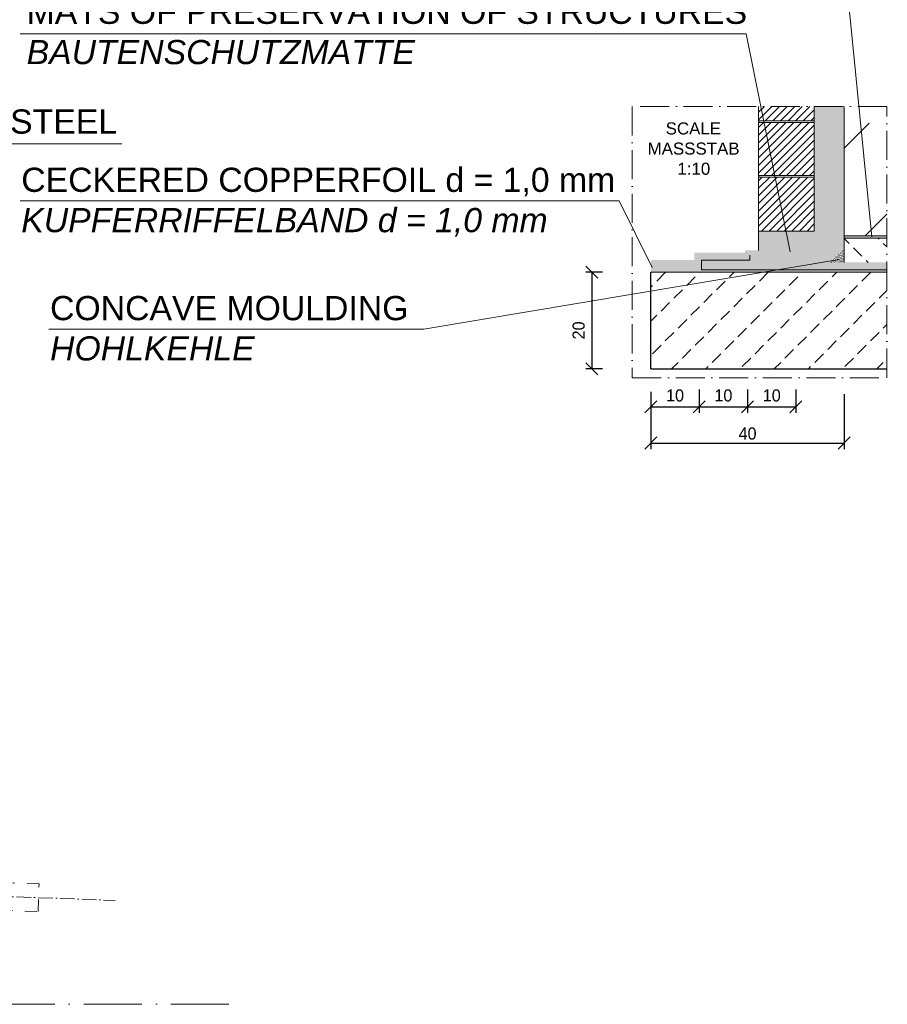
# Model space of a CAD drawing. Header units: millimetres. Extents: x -3395 to 5934498, y -177084 to 63013.
# Tile 48 of 256: x 88494 to 92082, y -50380 to -46308. Entities that reach past the tile are written whole.
import ezdxf

# ---------------------------------------------------------------- set-up
doc = ezdxf.new("R2010")
doc.units = ezdxf.units.MM
doc.linetypes.add('ACAD_ISO10W100', pattern=[18, 12, -3, 0, -3])
doc.linetypes.add('JIS_02_1.0', pattern=[2, 1, -1])
doc.layers.add('Bemaßung', color=7, linetype='Continuous', lineweight=9)
doc.layers.add('Beschriftung', color=7, linetype='Continuous', lineweight=9)
doc.styles.add('LBB3.5M1000', font='isocp.shx', dxfattribs={"height": 3.5})
doc.dimstyles.new('DIN', dxfattribs={"dimtxt": 2.5, "dimasz": 2.5, "dimexe": 1.25, "dimexo": 0.625, "dimtad": 1, "dimtih": 1, "dimdec": 4, "dimdsep": 46, "dimlunit": 6, "dimtxsty": 'Standard', "dimcen": 2.5, "dimadec": 0, "dimazin": 0, "dimtfac": 1, "dimtdec": 4, "dimtmove": 0, "dimatfit": 3, "dimfxl": 0, "dimtvp": 1, "dimtolj": 1, "dimtzin": 0, "dimarcsym": 0})
pattern_1 = [(45, (0, 683.404), (-15.715448, 15.715448), [])]

# ---------------------------------------------------------------- blocks, each defined once
blk = doc.blocks.new('_Oblique')
at = {"color": 0, "linetype": 'ByBlock', "lineweight": -2}
blk.add_line((-0.5, -0.5), (0.5, 0.5), dxfattribs=at)
blk = doc.blocks.new('*D50')
at = {"layer": 'Bemaßung', "color": 0, "lineweight": -2, "transparency": 16777216}
for p, q in [((91104.3, -47847.5), (91104.3, -47933.8)), ((91304.3, -47837.5), (91304.3, -47933.8)), ((91104.3, -47908.8), (91304.3, -47908.8))]:
    blk.add_line(p, q, dxfattribs=at)
at = {"layer": 'DEFPOINTS', "color": 0, "transparency": 16777216}
for p in [(91104.3, -47547.5), (91304.3, -47537.5), (91304.3, -47908.8)]:
    blk.add_point(p, dxfattribs=at)
at = {"layer": 'Bemaßung', "color": 0, "lineweight": -2, "transparency": 16777216, "xscale": 50, "yscale": 50, "zscale": 50, "rotation": 180}
blk.add_blockref('_Oblique', (91104.3, -47908.8), dxfattribs=at)
at = {"layer": 'Bemaßung', "color": 0, "lineweight": -2, "transparency": 16777216, "xscale": 50, "yscale": 50, "zscale": 50}
blk.add_blockref('_Oblique', (91304.3, -47908.8), dxfattribs=at)
at = {"layer": 'Bemaßung', "color": 0, "transparency": 16777216, "insert": (91204.3, -47862.4), "char_height": 50, "attachment_point": 5}
blk.add_mtext('\\A1;10', dxfattribs=at)
blk = doc.blocks.new('*D51')
at = {"layer": 'Bemaßung', "color": 0, "lineweight": -2, "transparency": 16777216}
for p, q in [((91304.3, -47837.5), (91304.3, -47933.8)), ((91504.3, -47837.5), (91504.3, -47933.8)), ((91304.3, -47908.8), (91504.3, -47908.8))]:
    blk.add_line(p, q, dxfattribs=at)
at = {"layer": 'DEFPOINTS', "color": 0, "transparency": 16777216}
for p in [(91304.3, -47537.5), (91504.3, -47537.5), (91504.3, -47908.8)]:
    blk.add_point(p, dxfattribs=at)
at = {"layer": 'Bemaßung', "color": 0, "lineweight": -2, "transparency": 16777216, "xscale": 50, "yscale": 50, "zscale": 50, "rotation": 180}
blk.add_blockref('_Oblique', (91304.3, -47908.8), dxfattribs=at)
at = {"layer": 'Bemaßung', "color": 0, "lineweight": -2, "transparency": 16777216, "xscale": 50, "yscale": 50, "zscale": 50}
blk.add_blockref('_Oblique', (91504.3, -47908.8), dxfattribs=at)
at = {"layer": 'Bemaßung', "color": 0, "transparency": 16777216, "insert": (91404.3, -47862.4), "char_height": 50, "attachment_point": 5}
blk.add_mtext('\\A1;10', dxfattribs=at)
blk = doc.blocks.new('*D52')
at = {"layer": 'Bemaßung', "color": 0, "lineweight": -2, "transparency": 16777216}
for p, q in [((91504.3, -47837.5), (91504.3, -47933.8)), ((91704.3, -47837.5), (91704.3, -47933.8)), ((91504.3, -47908.8), (91704.3, -47908.8))]:
    blk.add_line(p, q, dxfattribs=at)
at = {"layer": 'DEFPOINTS', "color": 0, "transparency": 16777216}
for p in [(91504.3, -47537.5), (91704.3, -47537.5), (91704.3, -47908.8)]:
    blk.add_point(p, dxfattribs=at)
at = {"layer": 'Bemaßung', "color": 0, "lineweight": -2, "transparency": 16777216, "xscale": 50, "yscale": 50, "zscale": 50, "rotation": 180}
blk.add_blockref('_Oblique', (91504.3, -47908.8), dxfattribs=at)
at = {"layer": 'Bemaßung', "color": 0, "lineweight": -2, "transparency": 16777216, "xscale": 50, "yscale": 50, "zscale": 50}
blk.add_blockref('_Oblique', (91704.3, -47908.8), dxfattribs=at)
at = {"layer": 'Bemaßung', "color": 0, "transparency": 16777216, "insert": (91604.3, -47862.4), "char_height": 50, "attachment_point": 5}
blk.add_mtext('\\A1;10', dxfattribs=at)
blk = doc.blocks.new('*D53')
at = {"layer": 'Bemaßung', "color": 0, "lineweight": -2, "transparency": 16777216}
for p, q in [((91904.3, -47857.5), (91904.3, -48083.9)), ((91104.3, -47897.5), (91104.3, -48083.9)), ((91104.3, -48058.9), (91904.3, -48058.9))]:
    blk.add_line(p, q, dxfattribs=at)
at = {"layer": 'DEFPOINTS', "color": 0, "transparency": 16777216}
for p in [(91904.3, -47557.5), (91104.3, -47597.5), (91904.3, -48058.9)]:
    blk.add_point(p, dxfattribs=at)
at = {"layer": 'Bemaßung', "color": 0, "lineweight": -2, "transparency": 16777216, "xscale": 50, "yscale": 50, "zscale": 50, "rotation": 180}
blk.add_blockref('_Oblique', (91104.3, -48058.9), dxfattribs=at)
at = {"layer": 'Bemaßung', "color": 0, "lineweight": -2, "transparency": 16777216, "xscale": 50, "yscale": 50, "zscale": 50}
blk.add_blockref('_Oblique', (91904.3, -48058.9), dxfattribs=at)
at = {"layer": 'Bemaßung', "color": 0, "transparency": 16777216, "insert": (91504.3, -48020), "char_height": 50, "attachment_point": 5}
blk.add_mtext('\\A1;40', dxfattribs=at)
blk = doc.blocks.new('*D745')
at = {"layer": 'Bemaßung', "color": 0, "lineweight": -2, "transparency": 16777216}
for p, q in [((90904.3, -47352.2), (90835.7, -47352.2)), ((90860.7, -47352.2), (90860.7, -47752.2)), ((90904.3, -47752.2), (90835.7, -47752.2))]:
    blk.add_line(p, q, dxfattribs=at)
at = {"layer": 'DEFPOINTS', "color": 0, "transparency": 16777216}
for p in [(91104.3, -47352.2), (90860.7, -47752.2), (91104.3, -47752.2)]:
    blk.add_point(p, dxfattribs=at)
at = {"layer": 'Bemaßung', "color": 0, "lineweight": -2, "transparency": 16777216, "xscale": 50, "yscale": 50, "zscale": 50}
for p, rotation in [((90860.7, -47352.2), 90), ((90860.7, -47752.2), 270)]:
    blk.add_blockref('_Oblique', p, dxfattribs=dict(at, rotation=rotation))
at = {"layer": 'Bemaßung', "color": 0, "transparency": 16777216, "insert": (90805.8, -47593.1), "char_height": 50, "attachment_point": 5, "rotation": 90}
blk.add_mtext('\\A1;20', dxfattribs=at)

msp = doc.modelspace()

# ---------------------------------------------------------------- hatches: boundary and pattern name
h = msp.add_hatch()
h.set_pattern_fill('ANSI33', color=256, scale=100)
h.set_pattern_definition([(45, (-90965.96, 49127.34), (-449.0128, 449.0128), []), (45, (-90516.94, 49127.34), (-449.0128, 449.0128), [317.5, -158.75])])
h.paths.add_polyline_path([(92154.32116, -27829.22679), (92154.32116, -27822.18698), (92144.32116, -27822.18698), (92104.32116, -27829.22679)])
h.paths.add_polyline_path([(92144.32116, -28150.402), (92154.32116, -28150.402), (92154.32116, -28143.36219), (92144.32116, -28143.36219)])
h.paths.add_polyline_path([(92154.32116, -42689.9717), (92154.32116, -42682.93189), (92144.32116, -42682.93189), (92104.32116, -42689.9717)])
h.paths.add_polyline_path([(92154.32116, -43025.22653), (92144.32116, -43025.22653), (92144.32116, -43032.26634), (92154.32116, -43032.26634)])
h.paths.add_polyline_path([(95854.32116, -42975.94787), (95854.32116, -42982.98768), (95864.32116, -42982.98768), (95904.32116, -42975.94787)])
h.paths.add_polyline_path([(95854.32116, -42640.69303), (95864.32116, -42640.69303), (95864.32116, -42633.65322), (95854.32116, -42633.65322)])
h.paths.add_polyline_path([(95854.32116, -28115.20296), (95854.32116, -28122.24277), (95864.32116, -28122.24277), (95904.32116, -28115.20296)])
h.paths.add_polyline_path([(95864.32116, -27794.02774), (95854.32116, -27794.02774), (95854.32116, -27801.06755), (95864.32116, -27801.06755)])
h.paths.add_polyline_path([(92080.24827, -46667.49095), (91904.32116, -46667.49095), (91904.32116, -47202.21487), (92080.24827, -47202.21487)])
h = msp.add_hatch()
h.set_pattern_fill('ANSI33', color=256, scale=50)
h.paths.add_polyline_path([(87807.31478, -46446.17317), (87807.31478, -46186.41314), (85906.51241, -46091.37302), (85906.51241, -46141.37302), (85730.86494, -46141.37302, -1), (85710.15988, -46141.37302), (85535.51241, -46141.37302), (85495.51241, -46141.37302), (85380.86494, -46141.37302, -1), (85360.15988, -46141.37302), (85245.51241, -46141.37302), (85245.51241, -47568.4154), (86307.10248, -47547.93732), (86423.83741, -46821.94125), (87807.31478, -46821.94125)])
h.paths.add_polyline_path([(85720.51241, -46230.46659), (85715.51241, -46230.46659), (85720.51241, -46232.22654)], flags=16)
h.paths.add_polyline_path([(85395.51241, -46212.86706), (85370.51241, -46212.86706), (85370.51241, -46216.38697), (85375.51241, -46216.38697)], flags=16)
h.paths.add_polyline_path([(87807.31478, -47633.31946), (85245.51241, -47682.73667), (85245.51241, -47831.00057), (85360.15988, -47831.00057, -1), (85380.86494, -47831.00057), (85495.51241, -47831.00057), (85495.51241, -47966.16561), (85817.45415, -47966.16561), (87807.31478, -47927.78117)])
h.paths.add_polyline_path([(85370.51241, -47759.50653), (85370.51241, -47755.98662), (85365.51241, -47755.98662), (85345.51241, -47759.50653)], flags=16)
h.paths.add_polyline_path([(85817.45415, -47966.16561), (85495.51241, -47966.16561), (85495.51241, -47831.00057), (85380.86494, -47831.00057, -1), (85360.15988, -47831.00057), (85245.51241, -47831.00057), (84445.51241, -47831.00057), (84445.51241, -48031.00057), (83945.51241, -48031.00057), (83945.51241, -47831.00057), (83830.86494, -47831.00057, -1), (83810.15988, -47831.00057), (83695.51241, -47831.00057), (83695.51241, -48042.63861), (83745.33257, -48042.63861), (83745.33257, -48331.00057), (85452.61919, -48331.00057)])
h.paths.add_polyline_path([(85370.51241, -47927.13394), (85365.51241, -47927.13394), (85370.51241, -47928.89389)], flags=16)
h.paths.add_polyline_path([(83845.51241, -47902.49461), (83820.51241, -47902.49461), (83820.51241, -47906.01451), (83825.51241, -47906.01451)], flags=16)
h.paths.add_polyline_path([(84445.51241, -47831.00057), (83945.51241, -47831.00057), (83945.51241, -48031.00057), (84445.51241, -48031.00057)], flags=17)
h.paths.add_polyline_path([(85635.51379, -46499.82645), (85835.51379, -46499.82645), (85835.51379, -46349.82645), (85635.51379, -46349.82645)], flags=24)
h.paths.add_polyline_path([(86423.54578, -47175.90425), (88916.31522, -47175.90425), (88916.31522, -46462.73917), (86423.54578, -46462.73917)], flags=9)
h = msp.add_hatch()
h.set_pattern_fill('ANSI33', color=256, scale=50)
h.paths.add_polyline_path([(87807.31478, -46821.94125), (86423.83741, -46821.94125), (86307.10248, -47547.93732), (87807.31478, -47518.9982), (87807.31478, -47206.31641)])
h.paths.add_polyline_path([(86585.86332, -47555.7978), (87054.85533, -47540.6675), (87048.21067, -47334.70371), (86579.21865, -47349.83401)], flags=9)
h.paths.add_polyline_path([(86423.54578, -47175.90425), (88916.31522, -47175.90425), (88916.31522, -46462.73917), (86423.54578, -46462.73917)], flags=9)
h = msp.add_hatch(color=253)
h.dxf.hatch_style = 1
h.paths.add_polyline_path([(91904.32116, -46667.49095), (91900.17916, -46667.49095), (91900.17916, -47250.49901), (91838.46329, -47312.21487), (91844.32116, -47312.21487), (91904.32116, -47252.21487)])
h.paths.add_polyline_path([(91860.17916, -47233.93047), (91860.17916, -47219.78833), (91817.75261, -47262.21487), (91494.32116, -47262.21487), (91494.32116, -47272.21487), (91284.32116, -47272.21487), (91284.32116, -47302.21487), (91104.32116, -47302.21487), (91104.32116, -47312.21487), (91294.32116, -47312.21487), (91294.32116, -47282.21487), (91504.32116, -47282.21487), (91504.32116, -47272.21487), (91821.89475, -47272.21487)])
h = msp.add_hatch(color=254)
h.dxf.hatch_style = 1
h.paths.add_polyline_path([(91900.17916, -47250.49901), (91900.17916, -46667.49095), (91890.17916, -46667.49095), (91890.17916, -47246.35687), (91834.32116, -47302.21487), (91534.32116, -47302.21487), (91534.32116, -47322.21487), (92080.24827, -47322.21487), (92080.24827, -47312.21487), (91838.46329, -47312.21487)], flags=17)
h.paths.add_polyline_path([(91314.32116, -47302.21487), (91514.32116, -47302.21487), (91514.32116, -47282.21487), (91826.03689, -47282.21487), (91870.17916, -47238.0726), (91870.17916, -46667.49095), (91860.17916, -46667.49095), (91860.17916, -47233.93047), (91821.89475, -47272.21487), (91504.32116, -47272.21487), (91504.32116, -47282.21487), (91504.32116, -47292.21487), (91304.32116, -47292.21487), (91304.32116, -47322.21487), (91114.32116, -47322.21487), (91114.32116, -47342.21487), (91304.32116, -47342.21487), (91304.32116, -47352.21487), (92080.24827, -47352.21487), (92080.24827, -47342.21487), (91314.32116, -47342.21487)])
h = msp.add_hatch(color=250)
h.dxf.hatch_style = 1
h.paths.add_polyline_path([(91890.17916, -47246.35687), (91890.17916, -46667.49095), (91870.17916, -46667.49095), (91870.17916, -47238.0726), (91826.03689, -47282.21487), (91514.32116, -47282.21487), (91514.32116, -47302.21487), (91314.32116, -47302.21487), (91314.32116, -47342.21487), (92080.24827, -47342.21487), (92080.24827, -47322.21487), (91534.32116, -47322.21487), (91534.32116, -47302.21487), (91834.32116, -47302.21487)])
at = {"lineweight": 5}
h = msp.add_hatch(dxfattribs=at)
h.set_pattern_fill('ANSI31', color=256, scale=7, style=0)
h.set_pattern_definition(pattern_1)
h.paths.add_polyline_path([(91780.17916, -46667.49095), (91550.17916, -46667.49095), (91550.17916, -46726.71487), (91780.17916, -46726.71487)])
h = msp.add_hatch(dxfattribs=at)
h.set_pattern_fill('ANSI31', color=256, scale=7, style=0)
h.set_pattern_definition(pattern_1)
h.paths.add_polyline_path([(91780.17916, -46733.71487), (91550.17916, -46733.71487), (91550.17916, -46952.71487), (91780.17916, -46952.71487)])
h = msp.add_hatch(dxfattribs=at)
h.set_pattern_fill('ANSI31', color=256, scale=7, style=0)
h.set_pattern_definition(pattern_1)
h.paths.add_polyline_path([(91780.17916, -46959.71487), (91550.17916, -46959.71487), (91550.17916, -47182.21487), (91780.17916, -47182.21487)])
h = msp.add_hatch(color=254)
h.dxf.hatch_style = 1
h.paths.add_polyline_path([(92080.24827, -47202.21487), (91904.32116, -47202.21487), (91904.32116, -47212.21487), (92080.24827, -47212.21487)])
at = {"lineweight": 9}
h = msp.add_hatch(dxfattribs=at)
h.set_pattern_fill('BETON_UNBEWEHRT', color=256, scale=400, angle=90, pattern_type=2)
h.set_pattern_definition([(135, (-76066.7, 49198.05), (-70.71068, -70.71068), [50, -25])])
h.paths.add_polyline_path([(92080.24827, -47312.21487), (92080.24827, -47212.21487), (91904.32116, -47212.21487), (91904.32116, -47312.21487)])
h = msp.add_hatch(dxfattribs=at)
h.set_pattern_fill('AR-SAND', color=256, scale=0.1, angle=2.86240523, style=0)
h.set_pattern_definition([(40.362405, (70589.392, -60875.6644), (-0.4042048, 4.880036), [0, -3.8608, 0, -4.318, 0, -4.1275]), (10.362405, (70589.392, -60875.6644), (4.131659, 7.3837887), [0, -2.0828, 0, -3.4798, 0, -1.3335]), (330.362405, (70586.272, -60875.8205), (7.8993371, 0.40935666), [0, -1.27, 0, -4.572, 0, -5.969]), (320.362405, (70586.272, -60875.8205), (7.5147123, 2.6078137), [0, -0.635, 0, -2.9972, 0, -3.429])])
h.paths.add_polyline_path([(91904.32116, -47252.21487), (91844.32116, -47312.21487), (91904.32116, -47312.21487)])
h = msp.add_hatch(color=250)
h.dxf.hatch_style = 1
h.paths.add_polyline_path([(91304.32116, -47292.21487), (91504.32116, -47292.21487), (91504.32116, -47282.21487), (91294.32116, -47282.21487), (91294.32116, -47312.21487), (91104.32116, -47312.21487), (91104.32116, -47352.21487), (91304.32116, -47352.21487), (91304.32116, -47342.21487), (91114.32116, -47342.21487), (91114.32116, -47322.21487), (91304.32116, -47322.21487)])
h = msp.add_hatch(dxfattribs=at)
h.set_pattern_fill('BETON_UNBEWEHRT', color=256, scale=400, pattern_type=2)
h.set_pattern_definition([(45, (-75995.99, 49095.34), (-70.71068, 70.71068), [50, -25])])
h.paths.add_polyline_path([(92080.24827, -47752.21487), (92080.24827, -47352.21487), (91104.32116, -47352.21487), (91104.32116, -47752.21487)])
at = {"layer": 'Bemaßung', "lineweight": 5}
h = msp.add_hatch(dxfattribs=at)
h.set_pattern_fill('AR-SAND', color=256, scale=0.25)
h.set_pattern_definition([(37.5, (0, 683.404), (-0.4000078, 12.2353309), [0, -9.652, 0, -10.795, 0, -10.31875]), (7.5, (0, 683.404), (11.238082, 17.9206275), [0, -5.207, 0, -8.6995, 0, -3.33375]), (327.5, (-7.81, 683.404), (19.7748093, 0.0359296), [0, -3.175, 0, -11.43, 0, -14.9225]), (317.5, (-7.81, 683.404), (19.0889113, 5.573233), [0, -1.5875, 0, -7.493, 0, -8.5725])])
h.paths.add_polyline_path([(91860.17916, -47219.78833), (91860.17916, -46667.49095), (91780.17916, -46667.49095), (91780.17916, -47182.21487), (91550.17916, -47182.21487), (91550.17916, -47262.21487), (91817.75261, -47262.21487)])

# ---------------------------------------------------------------- linework, layer by layer
at = {"lineweight": 9}
for p, q in [((91887.95327, -45888.85654), (92018.05068, -47206.76003)), ((88495.13948, -46366.91047), (91498.60407, -46366.91047)), ((91680.55488, -47267.76827), (91498.60407, -46366.91047)), ((91780.17916, -46667.49095), (91780.17916, -47182.21487)), ((88915.80884, -46821.94125), (86423.83741, -46821.94125)), ((88495.13948, -47056.78992), (90972.69604, -47056.78992)), ((90972.69604, -47056.78992), (91109.69178, -47332.81696)), ((91550.17916, -47182.21487), (91550.17916, -47262.21487)), ((90165.59741, -47587.45224, -475.00001), (91882.92885, -47300.31546)), ((91314.32116, -47342.21487), (91314.32116, -47302.21487)), ((91314.32116, -47302.21487), (91514.32116, -47302.21487)), ((91514.32116, -47302.21487), (91514.32116, -47282.21487)), ((91104.32116, -47352.21487), (92080.24827, -47352.21487)), ((91314.32116, -47342.21487), (92080.24827, -47342.21487))]:
    msp.add_line(p, q, dxfattribs=at)
at = {"lineweight": 15}
for p, q in [((91904.32116, -46667.49095), (91904.32116, -47312.21487)), ((91904.32116, -47202.21487), (92080.24827, -47202.21487)), ((91904.32116, -47212.21487), (92080.24827, -47212.21487))]:
    msp.add_line(p, q, dxfattribs=at)
for q in [(91104.32116, -47352.21487), (92080.24827, -47752.21487)]:
    msp.add_line((91104.32116, -47752.21487), q)
at = {"linetype": 'ACAD_ISO10W100', "lineweight": 18, "ltscale": 5}
msp.add_line((86319.70177, -49858.549), (88889.2801, -49950.76878), dxfattribs=at)
at = {"linetype": 'ACAD_ISO10W100', "lineweight": 18, "ltscale": 20}
msp.add_line((89359.02532, -50380.40517), (87869.86812, -50380.40517), dxfattribs=at)
at = {"linetype": 'ACAD_ISO10W100', "lineweight": 18, "ltscale": 10}
msp.add_lwpolyline([(91027.02285, -47788.64864), (92080.24827, -47788.64864), (92080.24827, -46667.49095), (91027.02285, -46667.49095)], close=True, dxfattribs=at)
at = {"lineweight": 9}
for points in [[(91550.17916, -46667.49095), (91550.17916, -46726.71487), (91780.17916, -46726.71487), (91780.17916, -46667.49095)], [(91780.17916, -46733.71487), (91550.17916, -46733.71487), (91550.17916, -46952.71487), (91780.17916, -46952.71487), (91780.17916, -46733.71487)], [(91780.17916, -46959.71487), (91550.17916, -46959.71487), (91550.17916, -47182.21487), (91780.17916, -47182.21487), (91780.17916, -46959.71487)]]:
    msp.add_lwpolyline(points, dxfattribs=at)
at = {"lineweight": 9, "elevation": -475.00001}
msp.add_lwpolyline([(88614.63013, -47587.45224), (90165.59741, -47587.45224)], dxfattribs=at)
at = {"linetype": 'JIS_02_1.0', "lineweight": 18, "ltscale": 50}
msp.add_lwpolyline([(86316.23078, -49915.61122), (88570.07568, -49996.49962), (88574.17516, -49882.27316), (86319.74072, -49801.36361)], dxfattribs=at)
for centre in [(91547.60074, -46730.21487), (91547.60074, -46956.21487)]:
    msp.add_arc(centre, 4.34721, 306.3787686, 53.6212314)

# ---------------------------------------------------------------- texts
at = {"insert": (91072.89814, -46732.70457), "char_height": 50, "attachment_point": 1, "style": 'LBB3.5M1000'}
msp.add_mtext_dynamic_manual_height_columns('\\pi92.665;{\\fArial|b0|i0|c0|p34;SCALE\\P\\pi18.006;MASSSTAB\\P\\pi141.25;1:10}', width=407.4997136, gutter_width=17.5, heights=[0], dxfattribs=at)
at = {"layer": 'Beschriftung', "char_height": 100, "attachment_point": 1, "style": 'LBB3.5M1000'}
for s, insert, width in [('{\\fArial|b0|i0|c0|p34;MATS OF PRESERVATION OF STRUCTURES\\P\\fArial|b0|i1|c0|p34;BAUTENSCHUTZMATTE}', (88522.37622, -46225.23593, -475.00001), 2976.2278532), ('{\\fArial|b0|i0|c0|p34;LEAKAGE CONTROL PIPE\\P%%C114,3x3,6 PN 16 STAINLESS STEEL\\P\\fArial|b0|i1|c0|p34;LECKKONTROLLROHR\\PNICHTROSTENDER STAHL}', (86458.7777, -46512.43221, -475.00001), 3120.7263023), ('{\\fArial|b0|i0|c0|p34;\\C256;CECKERED COPPERFOIL d = 1,0 mm\\P\\fArial|b0|i1|c0|p34;KUPFERRIFFELBAND d = 1,0 mm}', (88500.32259, -46920.17704, -475.00001), 2453.1259384), ('{\\fArial|b0|i0|c0|p34;CONCAVE MOULDING\\P\\fArial|b0|i1|c0|p34;HOHLKEHLE}', (88619.3748, -47450.8575, -475.00001), 1491.6948631)]:
    msp.add_mtext(s, dxfattribs=dict(at, insert=insert, width=width))

# ---------------------------------------------------------------- dimensions: what is measured, and where the dimension line sits
at = {"layer": 'Bemaßung'}
dim = msp.add_linear_dim(base=(90860.69305, -47752.21487), p1=(91104.32116, -47352.21487), p2=(91104.32116, -47752.21487), angle=90, text='20', dimstyle='DIN', override={"dimscale": 100, "dimtxt": 0.5, "dimasz": 0.5, "dimexe": 0.25, "dimexo": 2, "dimgap": 0, "dimtih": 0, "dimdec": 2, "dimblk1": 'Oblique', "dimblk2": 'Oblique', "dimsah": 1, "dimtmove": 2}, dxfattribs=at)
dim.commit()
dim.dimension.update_dxf_attribs({"geometry": '*D745', "text_midpoint": (90805.80371, -47593.06623), "dimtype": 160})
for base, p1, p2, text, picture, middle in [((91304.32116, -47908.80276), (91104.32116, -47547.52022), (91304.32116, -47537.52022), '10', '*D50', (91204.32116, -47862.4025)), ((91904.32116, -48058.88655), (91104.32116, -47597.52022), (91904.32116, -47557.52022), '40', '*D53', (91504.32116, -48020.04729)), ((91504.32116, -47908.80276), (91304.32116, -47537.52022), (91504.32116, -47537.52022), '10', '*D51', (91404.32116, -47862.4025)), ((91704.32116, -47908.80276), (91504.32116, -47537.52022), (91704.32116, -47537.52022), '10', '*D52', (91604.32116, -47862.4025))]:
    dim = msp.add_linear_dim(base=base, p1=p1, p2=p2, text=text, dimstyle='DIN', override={"dimscale": 100, "dimtxt": 0.5, "dimasz": 0.5, "dimexe": 0.25, "dimexo": 3, "dimgap": 0, "dimtih": 0, "dimdec": 2, "dimblk1": 'Oblique', "dimblk2": 'Oblique', "dimsah": 1, "dimtmove": 2}, dxfattribs=at)
    dim.commit()
    dim.dimension.update_dxf_attribs({"geometry": picture, "text_midpoint": middle, "dimtype": 160})

doc.saveas('drawing.dxf')
